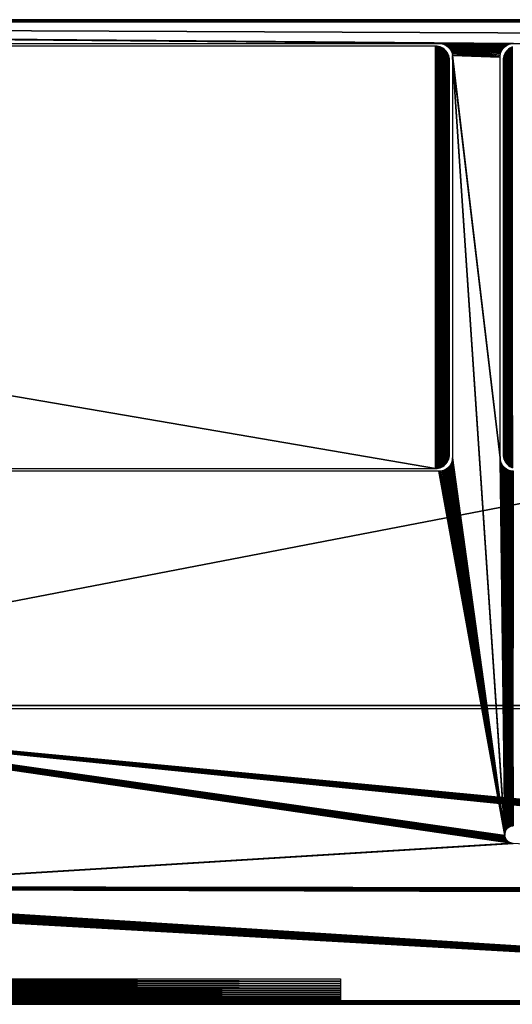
# Model space of a CAD drawing. Header units: millimetres. Extents: x -375 to 375, y -72 to 72.
# Tile 3 of 5: x -67 to 5, y -72 to 72. Entities that reach past the tile are written whole.
import ezdxf

# ---------------------------------------------------------------- set-up
doc = ezdxf.new("R2010")
doc.units = ezdxf.units.MM
doc.header["$LTSCALE"] = 26.699852
for name, color, linetype in [('1', 7, 'CONTINUOUS'), ('11', 7, 'CONTINUOUS'), ('12', 7, 'CONTINUOUS'), ('13', 7, 'CONTINUOUS'), ('14', 7, 'CONTINUOUS'), ('17', 7, 'CONTINUOUS'), ('18', 7, 'CONTINUOUS'), ('19', 7, 'CONTINUOUS'), ('2', 7, 'CONTINUOUS'), ('20', 7, 'CONTINUOUS'), ('25', 7, 'CONTINUOUS'), ('26', 7, 'CONTINUOUS'), ('27', 7, 'CONTINUOUS'), ('28', 7, 'CONTINUOUS'), ('3', 7, 'CONTINUOUS'), ('5', 7, 'CONTINUOUS')]:
    doc.layers.add(name, color=color, linetype=linetype)

msp = doc.modelspace()

# ---------------------------------------------------------------- linework, layer by layer
at = {"layer": '1', "color": 7, "linetype": 'Continuous'}
for points in [[(-374.7, -72.2), (-374.7, 72.2), (374.7, 72.2), (-374.7, -72.2)], [(374.7, -72.2), (-374.7, -72.2), (374.7, 72.2), (374.7, -72.2)]]:
    msp.add_3dface(points, dxfattribs=at)
at = {"layer": '11', "color": 7, "linetype": 'Continuous'}
for points in [[(374.7, -72.2, 8), (-374.7, -72.2, 8), (374.7, -72.5, 7.7), (374.7, -72.2, 8)], [(-374.7, -72.2, 8), (-374.7, -72.5, 7.7), (374.7, -72.5, 7.7), (-374.7, -72.2, 8)]]:
    msp.add_3dface(points, dxfattribs=at)
at = {"layer": '12', "color": 7, "linetype": 'Continuous'}
for points in [[(-374.7, -72.2), (374.7, -72.2), (-374.7, -72.5, 0.3), (-374.7, -72.2)], [(374.7, -72.2), (374.7, -72.5, 0.3), (-374.7, -72.5, 0.3), (374.7, -72.2)]]:
    msp.add_3dface(points, dxfattribs=at)
at = {"layer": '13', "color": 7, "linetype": 'Continuous'}
for points in [[(-374.7, 72.2, 8), (374.7, 72.2, 8), (-374.7, 72.5, 7.7), (-374.7, 72.2, 8)], [(374.7, 72.2, 8), (374.7, 72.5, 7.7), (-374.7, 72.5, 7.7), (374.7, 72.2, 8)]]:
    msp.add_3dface(points, dxfattribs=at)
at = {"layer": '14', "color": 7, "linetype": 'Continuous'}
for points in [[(374.7, 72.2), (-374.7, 72.2), (374.7, 72.5, 0.3), (374.7, 72.2)], [(-374.7, 72.2), (-374.7, 72.5, 0.3), (374.7, 72.5, 0.3), (-374.7, 72.2)]]:
    msp.add_3dface(points, dxfattribs=at)
at = {"layer": '17', "linetype": 'Continuous'}
for points in [[(-124.75, -72.5, 11.75), (-20, -72.5, 11.75), (-112.12, -72.5, 15.5), (-124.75, -72.5, 11.75)], [(124.75, -72.5, 27), (-124.75, -72.5, 27), (112, -72.5, 22), (124.75, -72.5, 27)], [(10, -72.5, 22.82), (-124.75, -72.5, 27), (-10, -72.5, 22.82), (10, -72.5, 22.82)], [(-10, -72.5, 22.82), (-124.75, -72.5, 27), (-10.75, -72.5, 22.79), (-10, -72.5, 22.82)], [(-10.75, -72.5, 22.79), (-124.75, -72.5, 27), (-11.49, -72.5, 22.71), (-10.75, -72.5, 22.79)], [(-11.49, -72.5, 22.71), (-124.75, -72.5, 27), (-12.23, -72.5, 22.57), (-11.49, -72.5, 22.71)], [(-12.23, -72.5, 22.57), (-124.75, -72.5, 27), (-12.95, -72.5, 22.38), (-12.23, -72.5, 22.57)], [(-12.95, -72.5, 22.38), (-124.75, -72.5, 27), (-13.65, -72.5, 22.13), (-12.95, -72.5, 22.38)], [(-13.65, -72.5, 22.13), (-124.75, -72.5, 27), (-14.34, -72.5, 21.83), (-13.65, -72.5, 22.13)], [(-14.34, -72.5, 21.83), (-124.75, -72.5, 27), (-15, -72.5, 21.48), (-14.34, -72.5, 21.83)], [(-15, -72.5, 21.48), (-124.75, -72.5, 27), (-15.63, -72.5, 21.08), (-15, -72.5, 21.48)], [(-15.63, -72.5, 21.08), (-124.75, -72.5, 27), (-16.23, -72.5, 20.64), (-15.63, -72.5, 21.08)], [(-16.23, -72.5, 20.64), (-124.75, -72.5, 27), (-16.8, -72.5, 20.15), (-16.23, -72.5, 20.64)], [(-16.8, -72.5, 20.15), (-124.75, -72.5, 27), (-17.33, -72.5, 19.62), (-16.8, -72.5, 20.15)], [(-17.33, -72.5, 19.62), (-124.75, -72.5, 27), (-17.82, -72.5, 19.06), (-17.33, -72.5, 19.62)], [(-17.82, -72.5, 19.06), (-124.75, -72.5, 27), (-18.26, -72.5, 18.46), (-17.82, -72.5, 19.06)], [(-18.26, -72.5, 18.46), (-124.75, -72.5, 27), (-18.66, -72.5, 17.82), (-18.26, -72.5, 18.46)], [(-18.66, -72.5, 17.82), (-124.75, -72.5, 27), (-19.01, -72.5, 17.16), (-18.66, -72.5, 17.82)], [(-19.01, -72.5, 17.16), (-124.75, -72.5, 27), (-19.31, -72.5, 16.48), (-19.01, -72.5, 17.16)], [(-19.31, -72.5, 16.48), (-124.75, -72.5, 27), (-19.56, -72.5, 15.77), (-19.31, -72.5, 16.48)], [(-19.56, -72.5, 15.77), (-124.75, -72.5, 27), (-19.75, -72.5, 15.05), (-19.56, -72.5, 15.77)], [(-19.75, -72.5, 15.05), (-124.75, -72.5, 27), (-19.89, -72.5, 14.31), (-19.75, -72.5, 15.05)], [(-19.89, -72.5, 14.31), (-124.75, -72.5, 27), (-19.97, -72.5, 13.57), (-19.89, -72.5, 14.31)], [(-19.97, -72.5, 13.57), (-124.75, -72.5, 27), (-20, -72.5, 12.82), (-19.97, -72.5, 13.57)], [(-20, -72.5, 12.82), (-124.75, -72.5, 27), (-20, -72.5, 11.75), (-20, -72.5, 12.82)], [(-20, -72.5, 11.75), (-124.75, -72.5, 27), (-111.4, -72.5, 23.92), (-20, -72.5, 11.75)], [(112, -72.5, 22), (-124.75, -72.5, 27), (108, -72.5, 22), (112, -72.5, 22)], [(108, -72.5, 22), (-124.75, -72.5, 27), (107.76, -72.5, 21.99), (108, -72.5, 22)], [(107.76, -72.5, 21.99), (-124.75, -72.5, 27), (107.52, -72.5, 21.95), (107.76, -72.5, 21.99)], [(107.52, -72.5, 21.95), (-124.75, -72.5, 27), (107.28, -72.5, 21.88), (107.52, -72.5, 21.95)], [(107.28, -72.5, 21.88), (-124.75, -72.5, 27), (107.06, -72.5, 21.79), (107.28, -72.5, 21.88)], [(107.06, -72.5, 21.79), (-124.75, -72.5, 27), (106.84, -72.5, 21.68), (107.06, -72.5, 21.79)], [(106.84, -72.5, 21.68), (-124.75, -72.5, 27), (106.64, -72.5, 21.54), (106.84, -72.5, 21.68)], [(106.64, -72.5, 21.54), (-124.75, -72.5, 27), (106.45, -72.5, 21.38), (106.64, -72.5, 21.54)], [(106.45, -72.5, 21.38), (-124.75, -72.5, 27), (106.29, -72.5, 21.21), (106.45, -72.5, 21.38)], [(106.29, -72.5, 21.21), (-124.75, -72.5, 27), (106.14, -72.5, 21.01), (106.29, -72.5, 21.21)], [(106.14, -72.5, 21.01), (-124.75, -72.5, 27), (106.01, -72.5, 20.8), (106.14, -72.5, 21.01)], [(106.01, -72.5, 20.8), (-124.75, -72.5, 27), (105.91, -72.5, 20.58), (106.01, -72.5, 20.8)], [(105.91, -72.5, 20.58), (-124.75, -72.5, 27), (105.83, -72.5, 20.35), (105.91, -72.5, 20.58)], [(105.83, -72.5, 20.35), (-124.75, -72.5, 27), (105.78, -72.5, 20.11), (105.83, -72.5, 20.35)], [(-124.75, -72.5, 27), (10, -72.5, 22.82), (105.78, -72.5, 20.11), (-124.75, -72.5, 27)], [(-112.12, -72.5, 15.5), (-20, -72.5, 11.75), (-111.88, -72.5, 15.5), (-112.12, -72.5, 15.5)], [(-111.88, -72.5, 15.5), (-20, -72.5, 11.75), (-111.64, -72.5, 15.53), (-111.88, -72.5, 15.5)], [(-111.64, -72.5, 15.53), (-20, -72.5, 11.75), (-111.4, -72.5, 15.58), (-111.64, -72.5, 15.53)], [(-111.4, -72.5, 15.58), (-20, -72.5, 11.75), (-111.17, -72.5, 15.66), (-111.4, -72.5, 15.58)], [(-111.17, -72.5, 23.84), (-20, -72.5, 11.75), (-111.4, -72.5, 23.92), (-111.17, -72.5, 23.84)], [(-111.17, -72.5, 15.66), (-20, -72.5, 11.75), (-110.95, -72.5, 15.76), (-111.17, -72.5, 15.66)], [(-110.95, -72.5, 23.74), (-20, -72.5, 11.75), (-111.17, -72.5, 23.84), (-110.95, -72.5, 23.74)], [(-110.95, -72.5, 15.76), (-20, -72.5, 11.75), (-110.74, -72.5, 15.89), (-110.95, -72.5, 15.76)], [(-110.74, -72.5, 23.61), (-20, -72.5, 11.75), (-110.95, -72.5, 23.74), (-110.74, -72.5, 23.61)], [(-110.74, -72.5, 15.89), (-20, -72.5, 11.75), (-110.54, -72.5, 16.04), (-110.74, -72.5, 15.89)], [(-110.54, -72.5, 23.46), (-20, -72.5, 11.75), (-110.74, -72.5, 23.61), (-110.54, -72.5, 23.46)], [(-110.54, -72.5, 16.04), (-20, -72.5, 11.75), (-110.37, -72.5, 16.2), (-110.54, -72.5, 16.04)], [(-110.37, -72.5, 23.3), (-20, -72.5, 11.75), (-110.54, -72.5, 23.46), (-110.37, -72.5, 23.3)], [(-110.37, -72.5, 16.2), (-20, -72.5, 11.75), (-110.21, -72.5, 16.39), (-110.37, -72.5, 16.2)], [(-110.21, -72.5, 23.11), (-20, -72.5, 11.75), (-110.37, -72.5, 23.3), (-110.21, -72.5, 23.11)], [(-110.21, -72.5, 16.39), (-20, -72.5, 11.75), (-110.07, -72.5, 16.59), (-110.21, -72.5, 16.39)], [(-110.07, -72.5, 22.91), (-20, -72.5, 11.75), (-110.21, -72.5, 23.11), (-110.07, -72.5, 22.91)], [(-110.07, -72.5, 16.59), (-20, -72.5, 11.75), (-109.96, -72.5, 16.81), (-110.07, -72.5, 16.59)], [(-109.96, -72.5, 22.69), (-20, -72.5, 11.75), (-110.07, -72.5, 22.91), (-109.96, -72.5, 22.69)], [(-109.96, -72.5, 16.81), (-20, -72.5, 11.75), (-109.87, -72.5, 17.03), (-109.96, -72.5, 16.81)], [(-109.87, -72.5, 22.47), (-20, -72.5, 11.75), (-109.96, -72.5, 22.69), (-109.87, -72.5, 22.47)], [(-109.87, -72.5, 17.03), (-20, -72.5, 11.75), (-109.8, -72.5, 17.27), (-109.87, -72.5, 17.03)], [(-109.8, -72.5, 22.23), (-20, -72.5, 11.75), (-109.87, -72.5, 22.47), (-109.8, -72.5, 22.23)], [(-109.8, -72.5, 17.27), (-20, -72.5, 11.75), (-109.76, -72.5, 17.51), (-109.8, -72.5, 17.27)], [(-109.76, -72.5, 21.99), (-20, -72.5, 11.75), (-109.8, -72.5, 22.23), (-109.76, -72.5, 21.99)], [(-109.76, -72.5, 17.51), (-20, -72.5, 11.75), (-109.75, -72.5, 17.75), (-109.76, -72.5, 17.51)], [(-109.75, -72.5, 21.75), (-20, -72.5, 11.75), (-109.76, -72.5, 21.99), (-109.75, -72.5, 21.75)], [(-109.75, -72.5, 17.75), (-20, -72.5, 11.75), (-109.75, -72.5, 21.75), (-109.75, -72.5, 17.75)]]:
    msp.add_3dface(points, dxfattribs=at)
at = {"layer": '18', "linetype": 'Continuous'}
for points in [[(-124.75, -69.1, 8.02), (-124.75, -68.75, 8), (-20, -69.1, 8.02), (-124.75, -69.1, 8.02)], [(-20, -69.1, 8.02), (-124.75, -68.75, 8), (-20, -68.75, 8), (-20, -69.1, 8.02)], [(-124.75, -69.44, 8.06), (-124.75, -69.1, 8.02), (-20, -69.44, 8.06), (-124.75, -69.44, 8.06)], [(-20, -69.44, 8.06), (-124.75, -69.1, 8.02), (-20, -69.1, 8.02), (-20, -69.44, 8.06)], [(-124.75, -69.78, 8.14), (-124.75, -69.44, 8.06), (-20, -69.78, 8.14), (-124.75, -69.78, 8.14)], [(-20, -69.78, 8.14), (-124.75, -69.44, 8.06), (-20, -69.44, 8.06), (-20, -69.78, 8.14)], [(-124.75, -70.1, 8.25), (-124.75, -69.78, 8.14), (-20, -70.1, 8.25), (-124.75, -70.1, 8.25)], [(-20, -70.1, 8.25), (-124.75, -69.78, 8.14), (-20, -69.78, 8.14), (-20, -70.1, 8.25)], [(-124.75, -70.42, 8.39), (-124.75, -70.1, 8.25), (-20, -70.42, 8.39), (-124.75, -70.42, 8.39)], [(-20, -70.42, 8.39), (-124.75, -70.1, 8.25), (-20, -70.1, 8.25), (-20, -70.42, 8.39)], [(-124.75, -70.72, 8.56), (-124.75, -70.42, 8.39), (-20, -70.72, 8.56), (-124.75, -70.72, 8.56)], [(-20, -70.72, 8.56), (-124.75, -70.42, 8.39), (-20, -70.42, 8.39), (-20, -70.72, 8.56)], [(-124.75, -71.01, 8.76), (-124.75, -70.72, 8.56), (-20, -71.01, 8.76), (-124.75, -71.01, 8.76)], [(-20, -71.01, 8.76), (-124.75, -70.72, 8.56), (-20, -70.72, 8.56), (-20, -71.01, 8.76)], [(-124.75, -71.28, 8.98), (-124.75, -71.01, 8.76), (-20, -71.28, 8.98), (-124.75, -71.28, 8.98)], [(-20, -71.28, 8.98), (-124.75, -71.01, 8.76), (-20, -71.01, 8.76), (-20, -71.28, 8.98)], [(-124.75, -71.52, 9.22), (-124.75, -71.28, 8.98), (-20, -71.52, 9.22), (-124.75, -71.52, 9.22)], [(-20, -71.52, 9.22), (-124.75, -71.28, 8.98), (-20, -71.28, 8.98), (-20, -71.52, 9.22)], [(-124.75, -71.74, 9.49), (-124.75, -71.52, 9.22), (-20, -71.74, 9.49), (-124.75, -71.74, 9.49)], [(-20, -71.74, 9.49), (-124.75, -71.52, 9.22), (-20, -71.52, 9.22), (-20, -71.74, 9.49)], [(-124.75, -71.94, 9.78), (-124.75, -71.74, 9.49), (-20, -71.94, 9.78), (-124.75, -71.94, 9.78)], [(-20, -71.94, 9.78), (-124.75, -71.74, 9.49), (-20, -71.74, 9.49), (-20, -71.94, 9.78)], [(-124.75, -72.11, 10.08), (-124.75, -71.94, 9.78), (-20, -72.11, 10.08), (-124.75, -72.11, 10.08)], [(-20, -72.11, 10.08), (-124.75, -71.94, 9.78), (-20, -71.94, 9.78), (-20, -72.11, 10.08)], [(-124.75, -72.25, 10.4), (-124.75, -72.11, 10.08), (-20, -72.25, 10.4), (-124.75, -72.25, 10.4)], [(-20, -72.25, 10.4), (-124.75, -72.11, 10.08), (-20, -72.11, 10.08), (-20, -72.25, 10.4)], [(-124.75, -72.36, 10.72), (-124.75, -72.25, 10.4), (-20, -72.36, 10.72), (-124.75, -72.36, 10.72)], [(-20, -72.36, 10.72), (-124.75, -72.25, 10.4), (-20, -72.25, 10.4), (-20, -72.36, 10.72)], [(-124.75, -72.44, 11.06), (-124.75, -72.36, 10.72), (-20, -72.44, 11.06), (-124.75, -72.44, 11.06)], [(-20, -72.44, 11.06), (-124.75, -72.36, 10.72), (-20, -72.36, 10.72), (-20, -72.44, 11.06)], [(-124.75, -72.48, 11.4), (-124.75, -72.44, 11.06), (-20, -72.48, 11.4), (-124.75, -72.48, 11.4)], [(-20, -72.48, 11.4), (-124.75, -72.44, 11.06), (-20, -72.44, 11.06), (-20, -72.48, 11.4)], [(-20, -72.5, 11.75), (-124.75, -72.5, 11.75), (-124.75, -72.48, 11.4), (-20, -72.5, 11.75)], [(-20, -72.5, 11.75), (-124.75, -72.48, 11.4), (-20, -72.48, 11.4), (-20, -72.5, 11.75)]]:
    msp.add_3dface(points, dxfattribs=at)
at = {"layer": '19', "color": 2, "linetype": 'Continuous'}
for points in [[(134.38, -72.5, 30.88), (-134.38, -72.5, 30.88), (132.72, -72.5, 30.22), (134.38, -72.5, 30.88)], [(132.72, -72.5, 30.22), (-134.38, -72.5, 30.88), (-132.72, -72.5, 30.22), (132.72, -72.5, 30.22)]]:
    msp.add_3dface(points, dxfattribs=at)
at = {"layer": '2', "color": 7, "linetype": 'Continuous'}
for points in [[(5.5, 69, 8), (369.5, 69, 8), (-374.7, 72.2, 8), (5.5, 69, 8)], [(-374.7, 72.2, 8), (369.5, 69, 8), (374.7, 72.2, 8), (-374.7, 72.2, 8)], [(5.28, 68.99, 8), (5.5, 69, 8), (-374.7, 72.2, 8), (5.28, 68.99, 8)], [(5.05, 68.95, 8), (5.28, 68.99, 8), (-374.7, 72.2, 8), (5.05, 68.95, 8)], [(-5.5, 69, 8), (5.05, 68.95, 8), (-374.7, 72.2, 8), (-5.5, 69, 8)], [(-369.5, 69, 8), (-5.5, 69, 8), (-374.7, 72.2, 8), (-369.5, 69, 8)], [(4.84, 68.89, 8), (5.05, 68.95, 8), (-5.5, 69, 8), (4.84, 68.89, 8)], [(4.63, 68.8, 8), (4.84, 68.89, 8), (-5.5, 69, 8), (4.63, 68.8, 8)], [(4.44, 68.69, 8), (4.63, 68.8, 8), (-5.5, 69, 8), (4.44, 68.69, 8)], [(4.25, 68.56, 8), (4.44, 68.69, 8), (-5.5, 69, 8), (4.25, 68.56, 8)], [(-5.28, 68.99, 8), (4.25, 68.56, 8), (-5.5, 69, 8), (-5.28, 68.99, 8)], [(4.09, 68.41, 8), (4.25, 68.56, 8), (-5.28, 68.99, 8), (4.09, 68.41, 8)], [(3.94, 68.25, 8), (4.09, 68.41, 8), (-5.28, 68.99, 8), (3.94, 68.25, 8)], [(3.81, 68.06, 8), (3.94, 68.25, 8), (-5.28, 68.99, 8), (3.81, 68.06, 8)], [(3.7, 67.87, 8), (3.81, 68.06, 8), (-5.28, 68.99, 8), (3.7, 67.87, 8)], [(3.61, 67.66, 8), (3.7, 67.87, 8), (-5.28, 68.99, 8), (3.61, 67.66, 8)], [(-5.05, 68.95, 8), (3.61, 67.66, 8), (-5.28, 68.99, 8), (-5.05, 68.95, 8)], [(3.55, 67.45, 8), (3.61, 67.66, 8), (-5.05, 68.95, 8), (3.55, 67.45, 8)], [(3.51, 67.22, 8), (3.55, 67.45, 8), (-5.05, 68.95, 8), (3.51, 67.22, 8)], [(3.5, 67, 8), (3.51, 67.22, 8), (-5.05, 68.95, 8), (3.5, 67, 8)], [(-4.84, 68.89, 8), (3.5, 67, 8), (-5.05, 68.95, 8), (-4.84, 68.89, 8)], [(-4.63, 68.8, 8), (3.5, 67, 8), (-4.84, 68.89, 8), (-4.63, 68.8, 8)], [(-4.44, 68.69, 8), (3.5, 67, 8), (-4.63, 68.8, 8), (-4.44, 68.69, 8)], [(-4.25, 68.56, 8), (3.5, 67, 8), (-4.44, 68.69, 8), (-4.25, 68.56, 8)], [(-4.09, 68.41, 8), (3.5, 67, 8), (-4.25, 68.56, 8), (-4.09, 68.41, 8)], [(-3.94, 68.25, 8), (3.5, 67, 8), (-4.09, 68.41, 8), (-3.94, 68.25, 8)], [(-3.81, 68.06, 8), (3.5, 67, 8), (-3.94, 68.25, 8), (-3.81, 68.06, 8)], [(-3.7, 67.87, 8), (3.5, 67, 8), (-3.81, 68.06, 8), (-3.7, 67.87, 8)], [(-3.61, 67.66, 8), (3.5, 67, 8), (-3.7, 67.87, 8), (-3.61, 67.66, 8)], [(-3.55, 67.45, 8), (3.5, 67, 8), (-3.61, 67.66, 8), (-3.55, 67.45, 8)], [(-3.51, 67.22, 8), (3.5, 67, 8), (-3.55, 67.45, 8), (-3.51, 67.22, 8)], [(3.5, 8, 8), (3.5, 67, 8), (-3.51, 67.22, 8), (3.5, 8, 8)], [(-3.5, 67, 8), (3.5, 8, 8), (-3.51, 67.22, 8), (-3.5, 67, 8)], [(3.5, 8, 8), (-3.5, 67, 8), (4.2, -47.5, 8), (3.5, 8, 8)], [(-3.5, 67, 8), (-3.5, 8, 8), (4.21, -47.66, 8), (-3.5, 67, 8)], [(4.2, -47.5, 8), (-3.5, 67, 8), (4.21, -47.66, 8), (4.2, -47.5, 8)], [(-3.61, 7.34, 8), (-3.7, 7.13, 8), (4.21, -47.66, 8), (-3.61, 7.34, 8)], [(-3.55, 7.55, 8), (-3.61, 7.34, 8), (4.21, -47.66, 8), (-3.55, 7.55, 8)], [(-3.51, 7.78, 8), (-3.55, 7.55, 8), (4.21, -47.66, 8), (-3.51, 7.78, 8)], [(-3.5, 8, 8), (-3.51, 7.78, 8), (4.21, -47.66, 8), (-3.5, 8, 8)], [(3.51, 7.78, 8), (3.5, 8, 8), (4.2, -47.5, 8), (3.51, 7.78, 8)], [(3.55, 7.55, 8), (3.51, 7.78, 8), (4.2, -47.5, 8), (3.55, 7.55, 8)], [(3.61, 7.34, 8), (3.55, 7.55, 8), (4.2, -47.5, 8), (3.61, 7.34, 8)], [(3.7, 7.13, 8), (3.61, 7.34, 8), (4.2, -47.5, 8), (3.7, 7.13, 8)], [(-369.72, 6.01, 8), (-374.7, -72.2, 8), (5.26, -48.78, 8), (-369.72, 6.01, 8)], [(-369.5, 6, 8), (-369.72, 6.01, 8), (5.26, -48.78, 8), (-369.5, 6, 8)], [(-5.5, 6, 8), (-369.5, 6, 8), (4.21, -47.66, 8), (-5.5, 6, 8)], [(4.21, -47.66, 8), (-369.5, 6, 8), (4.24, -47.82, 8), (4.21, -47.66, 8)], [(4.24, -47.82, 8), (-369.5, 6, 8), (4.29, -47.98, 8), (4.24, -47.82, 8)], [(4.29, -47.98, 8), (-369.5, 6, 8), (4.36, -48.13, 8), (4.29, -47.98, 8)], [(4.36, -48.13, 8), (-369.5, 6, 8), (4.45, -48.26, 8), (4.36, -48.13, 8)], [(4.45, -48.26, 8), (-369.5, 6, 8), (4.55, -48.39, 8), (4.45, -48.26, 8)], [(4.55, -48.39, 8), (-369.5, 6, 8), (4.67, -48.5, 8), (4.55, -48.39, 8)], [(4.67, -48.5, 8), (-369.5, 6, 8), (4.8, -48.6, 8), (4.67, -48.5, 8)], [(4.8, -48.6, 8), (-369.5, 6, 8), (4.95, -48.68, 8), (4.8, -48.6, 8)], [(4.95, -48.68, 8), (-369.5, 6, 8), (5.1, -48.74, 8), (4.95, -48.68, 8)], [(5.1, -48.74, 8), (-369.5, 6, 8), (5.26, -48.78, 8), (5.1, -48.74, 8)], [(-5.28, 6.01, 8), (-5.5, 6, 8), (4.21, -47.66, 8), (-5.28, 6.01, 8)], [(-5.05, 6.05, 8), (-5.28, 6.01, 8), (4.21, -47.66, 8), (-5.05, 6.05, 8)], [(-4.84, 6.11, 8), (-5.05, 6.05, 8), (4.21, -47.66, 8), (-4.84, 6.11, 8)], [(-4.63, 6.2, 8), (-4.84, 6.11, 8), (4.21, -47.66, 8), (-4.63, 6.2, 8)], [(-4.44, 6.31, 8), (-4.63, 6.2, 8), (4.21, -47.66, 8), (-4.44, 6.31, 8)], [(-4.25, 6.44, 8), (-4.44, 6.31, 8), (4.21, -47.66, 8), (-4.25, 6.44, 8)], [(-4.09, 6.59, 8), (-4.25, 6.44, 8), (4.21, -47.66, 8), (-4.09, 6.59, 8)], [(-3.94, 6.75, 8), (-4.09, 6.59, 8), (4.21, -47.66, 8), (-3.94, 6.75, 8)], [(-3.81, 6.94, 8), (-3.94, 6.75, 8), (4.21, -47.66, 8), (-3.81, 6.94, 8)], [(-3.7, 7.13, 8), (-3.81, 6.94, 8), (4.21, -47.66, 8), (-3.7, 7.13, 8)], [(3.81, 6.94, 8), (3.7, 7.13, 8), (4.2, -47.5, 8), (3.81, 6.94, 8)], [(3.94, 6.75, 8), (3.81, 6.94, 8), (4.2, -47.5, 8), (3.94, 6.75, 8)], [(4.09, 6.59, 8), (3.94, 6.75, 8), (4.2, -47.5, 8), (4.09, 6.59, 8)], [(4.25, 6.44, 8), (4.09, 6.59, 8), (4.24, -47.18, 8), (4.25, 6.44, 8)], [(4.09, 6.59, 8), (4.2, -47.5, 8), (4.21, -47.34, 8), (4.09, 6.59, 8)], [(4.24, -47.18, 8), (4.09, 6.59, 8), (4.21, -47.34, 8), (4.24, -47.18, 8)], [(4.29, -47.02, 8), (4.25, 6.44, 8), (4.24, -47.18, 8), (4.29, -47.02, 8)], [(4.44, 6.31, 8), (4.25, 6.44, 8), (4.36, -46.87, 8), (4.44, 6.31, 8)], [(4.36, -46.87, 8), (4.25, 6.44, 8), (4.29, -47.02, 8), (4.36, -46.87, 8)], [(4.45, -46.74, 8), (4.44, 6.31, 8), (4.36, -46.87, 8), (4.45, -46.74, 8)], [(4.63, 6.2, 8), (4.44, 6.31, 8), (4.55, -46.61, 8), (4.63, 6.2, 8)], [(4.55, -46.61, 8), (4.44, 6.31, 8), (4.45, -46.74, 8), (4.55, -46.61, 8)], [(4.67, -46.5, 8), (4.63, 6.2, 8), (4.55, -46.61, 8), (4.67, -46.5, 8)], [(4.84, 6.11, 8), (4.63, 6.2, 8), (4.8, -46.4, 8), (4.84, 6.11, 8)], [(4.8, -46.4, 8), (4.63, 6.2, 8), (4.67, -46.5, 8), (4.8, -46.4, 8)], [(4.95, -46.32, 8), (4.84, 6.11, 8), (4.8, -46.4, 8), (4.95, -46.32, 8)], [(5.05, 6.05, 8), (4.84, 6.11, 8), (4.95, -46.32, 8), (5.05, 6.05, 8)], [(5.1, -46.26, 8), (5.05, 6.05, 8), (4.95, -46.32, 8), (5.1, -46.26, 8)], [(5.28, 6.01, 8), (5.05, 6.05, 8), (5.26, -46.22, 8), (5.28, 6.01, 8)], [(5.26, -46.22, 8), (5.05, 6.05, 8), (5.1, -46.26, 8), (5.26, -46.22, 8)], [(5.42, -46.2, 8), (5.28, 6.01, 8), (5.26, -46.22, 8), (5.42, -46.2, 8)], [(5.5, 6, 8), (5.28, 6.01, 8), (5.42, -46.2, 8), (5.5, 6, 8)], [(5.26, -48.78, 8), (-374.7, -72.2, 8), (5.42, -48.8, 8), (5.26, -48.78, 8)], [(-374.7, -72.2, 8), (374.7, -72.2, 8), (5.42, -48.8, 8), (-374.7, -72.2, 8)]]:
    msp.add_3dface(points, dxfattribs=at)
at = {"layer": '20', "color": 2, "linetype": 'Continuous'}
for points in [[(-127.44, -55.13, 31.23), (127.4, -55.5, 31.24), (-134, -29, 31), (-127.44, -55.13, 31.23)], [(128.91, -53.9, 31.22), (129.09, -53.9, 31.22), (-134, -29, 31), (128.91, -53.9, 31.22)], [(-134, -29, 31), (129.09, -53.9, 31.22), (134, -29, 31), (-134, -29, 31)], [(128.72, -53.92, 31.22), (128.91, -53.9, 31.22), (-134, -29, 31), (128.72, -53.92, 31.22)], [(128.54, -53.97, 31.22), (128.72, -53.92, 31.22), (-134, -29, 31), (128.54, -53.97, 31.22)], [(128.37, -54.03, 31.22), (128.54, -53.97, 31.22), (-134, -29, 31), (128.37, -54.03, 31.22)], [(128.2, -54.11, 31.22), (128.37, -54.03, 31.22), (-134, -29, 31), (128.2, -54.11, 31.22)], [(128.04, -54.22, 31.22), (128.2, -54.11, 31.22), (-134, -29, 31), (128.04, -54.22, 31.22)], [(127.9, -54.34, 31.23), (128.04, -54.22, 31.22), (-134, -29, 31), (127.9, -54.34, 31.23)], [(127.77, -54.47, 31.23), (127.9, -54.34, 31.23), (-134, -29, 31), (127.77, -54.47, 31.23)], [(127.66, -54.62, 31.23), (127.77, -54.47, 31.23), (-134, -29, 31), (127.66, -54.62, 31.23)], [(127.57, -54.78, 31.23), (127.66, -54.62, 31.23), (-134, -29, 31), (127.57, -54.78, 31.23)], [(127.5, -54.95, 31.23), (127.57, -54.78, 31.23), (-134, -29, 31), (127.5, -54.95, 31.23)], [(127.44, -55.13, 31.23), (127.5, -54.95, 31.23), (-134, -29, 31), (127.44, -55.13, 31.23)], [(127.41, -55.31, 31.23), (127.44, -55.13, 31.23), (-134, -29, 31), (127.41, -55.31, 31.23)], [(127.4, -55.5, 31.24), (127.41, -55.31, 31.23), (-134, -29, 31), (127.4, -55.5, 31.24)], [(-127.77, -56.53, 31.24), (-127.9, -56.66, 31.25), (134.38, -72, 31.38), (-127.77, -56.53, 31.24)], [(-127.66, -56.38, 31.24), (-127.77, -56.53, 31.24), (134.38, -72, 31.38), (-127.66, -56.38, 31.24)], [(-127.57, -56.22, 31.24), (-127.66, -56.38, 31.24), (134.38, -72, 31.38), (-127.57, -56.22, 31.24)], [(-127.5, -56.05, 31.24), (-127.57, -56.22, 31.24), (134.38, -72, 31.38), (-127.5, -56.05, 31.24)], [(-127.44, -55.87, 31.24), (-127.5, -56.05, 31.24), (134.38, -72, 31.38), (-127.44, -55.87, 31.24)], [(-127.44, -55.13, 31.23), (-127.41, -55.31, 31.23), (127.4, -55.5, 31.24), (-127.44, -55.13, 31.23)], [(-127.41, -55.69, 31.24), (-127.44, -55.87, 31.24), (134.38, -72, 31.38), (-127.41, -55.69, 31.24)], [(-127.41, -55.31, 31.23), (-127.4, -55.5, 31.24), (127.4, -55.5, 31.24), (-127.41, -55.31, 31.23)], [(-127.4, -55.5, 31.24), (-127.41, -55.69, 31.24), (134.38, -72, 31.38), (-127.4, -55.5, 31.24)], [(127.4, -55.5, 31.24), (-127.4, -55.5, 31.24), (127.41, -55.69, 31.24), (127.4, -55.5, 31.24)], [(127.41, -55.69, 31.24), (-127.4, -55.5, 31.24), (127.44, -55.87, 31.24), (127.41, -55.69, 31.24)], [(127.44, -55.87, 31.24), (-127.4, -55.5, 31.24), (127.5, -56.05, 31.24), (127.44, -55.87, 31.24)], [(127.5, -56.05, 31.24), (-127.4, -55.5, 31.24), (127.57, -56.22, 31.24), (127.5, -56.05, 31.24)], [(127.57, -56.22, 31.24), (-127.4, -55.5, 31.24), (134.38, -72, 31.38), (127.57, -56.22, 31.24)], [(134.38, -72, 31.38), (-129.09, -57.1, 31.25), (-134.38, -72, 31.38), (134.38, -72, 31.38)], [(-128.91, -57.1, 31.25), (-129.09, -57.1, 31.25), (134.38, -72, 31.38), (-128.91, -57.1, 31.25)], [(-128.72, -57.08, 31.25), (-128.91, -57.1, 31.25), (134.38, -72, 31.38), (-128.72, -57.08, 31.25)], [(-128.54, -57.03, 31.25), (-128.72, -57.08, 31.25), (134.38, -72, 31.38), (-128.54, -57.03, 31.25)], [(-128.37, -56.97, 31.25), (-128.54, -57.03, 31.25), (134.38, -72, 31.38), (-128.37, -56.97, 31.25)], [(-128.2, -56.89, 31.25), (-128.37, -56.97, 31.25), (134.38, -72, 31.38), (-128.2, -56.89, 31.25)], [(-128.04, -56.78, 31.25), (-128.2, -56.89, 31.25), (134.38, -72, 31.38), (-128.04, -56.78, 31.25)], [(-127.9, -56.66, 31.25), (-128.04, -56.78, 31.25), (134.38, -72, 31.38), (-127.9, -56.66, 31.25)]]:
    msp.add_3dface(points, dxfattribs=at)
at = {"layer": '25', "color": 2, "linetype": 'Continuous'}
for points in [[(134.38, -72, 31.38), (-134.38, -72, 31.38), (-134.38, -72.07, 31.37), (134.38, -72, 31.38)], [(134.38, -72.07, 31.37), (134.38, -72, 31.38), (-134.38, -72.07, 31.37), (134.38, -72.07, 31.37)], [(134.38, -72.15, 31.36), (134.38, -72.07, 31.37), (-134.38, -72.15, 31.36), (134.38, -72.15, 31.36)], [(-134.38, -72.15, 31.36), (134.38, -72.07, 31.37), (-134.38, -72.07, 31.37), (-134.38, -72.15, 31.36)], [(134.38, -72.22, 31.33), (134.38, -72.15, 31.36), (-134.38, -72.22, 31.33), (134.38, -72.22, 31.33)], [(-134.38, -72.22, 31.33), (134.38, -72.15, 31.36), (-134.38, -72.15, 31.36), (-134.38, -72.22, 31.33)], [(134.38, -72.29, 31.29), (134.38, -72.22, 31.33), (-134.38, -72.29, 31.29), (134.38, -72.29, 31.29)], [(-134.38, -72.29, 31.29), (134.38, -72.22, 31.33), (-134.38, -72.22, 31.33), (-134.38, -72.29, 31.29)], [(134.38, -72.35, 31.23), (134.38, -72.29, 31.29), (-134.38, -72.35, 31.23), (134.38, -72.35, 31.23)], [(-134.38, -72.35, 31.23), (134.38, -72.29, 31.29), (-134.38, -72.29, 31.29), (-134.38, -72.35, 31.23)], [(134.38, -72.4, 31.17), (134.38, -72.35, 31.23), (-134.38, -72.4, 31.17), (134.38, -72.4, 31.17)], [(-134.38, -72.4, 31.17), (134.38, -72.35, 31.23), (-134.38, -72.35, 31.23), (-134.38, -72.4, 31.17)], [(134.38, -72.44, 31.11), (134.38, -72.4, 31.17), (-134.38, -72.44, 31.11), (134.38, -72.44, 31.11)], [(-134.38, -72.44, 31.11), (134.38, -72.4, 31.17), (-134.38, -72.4, 31.17), (-134.38, -72.44, 31.11)], [(134.38, -72.48, 31.03), (134.38, -72.44, 31.11), (-134.38, -72.48, 31.03), (134.38, -72.48, 31.03)], [(-134.38, -72.48, 31.03), (134.38, -72.44, 31.11), (-134.38, -72.44, 31.11), (-134.38, -72.48, 31.03)], [(134.38, -72.49, 30.96), (134.38, -72.48, 31.03), (-134.38, -72.49, 30.96), (134.38, -72.49, 30.96)], [(-134.38, -72.49, 30.96), (134.38, -72.48, 31.03), (-134.38, -72.48, 31.03), (-134.38, -72.49, 30.96)], [(-134.38, -72.5, 30.88), (134.38, -72.5, 30.88), (134.38, -72.49, 30.96), (-134.38, -72.5, 30.88)], [(-134.38, -72.5, 30.88), (134.38, -72.49, 30.96), (-134.38, -72.49, 30.96), (-134.38, -72.5, 30.88)]]:
    msp.add_3dface(points, dxfattribs=at)
at = {"layer": '26', "color": 2, "linetype": 'Continuous'}
for points in [[(-134, -28.5, 30.5), (134, -28.5, 30.5), (-134, -28.5, 8.5), (-134, -28.5, 30.5)], [(-134, -28.5, 8.5), (134, -28.5, 30.5), (134, -28.5, 8.5), (-134, -28.5, 8.5)]]:
    msp.add_3dface(points, dxfattribs=at)
at = {"layer": '27', "color": 250, "linetype": 'Continuous', "true_color": 0x1c1c1c}
for points in [[(4.59, 68.01, 7.75), (4.75, 6.84, 7.75), (4.75, 68.16, 7.75), (4.59, 68.01, 7.75)], [(4.75, 68.16, 7.75), (4.94, 6.71, 7.75), (4.94, 68.29, 7.75), (4.75, 68.16, 7.75)], [(4.75, 6.84, 7.75), (4.94, 6.71, 7.75), (4.75, 68.16, 7.75), (4.75, 6.84, 7.75)], [(4.94, 68.29, 7.75), (5.13, 6.6, 7.75), (5.13, 68.4, 7.75), (4.94, 68.29, 7.75)], [(4.94, 6.71, 7.75), (5.13, 6.6, 7.75), (4.94, 68.29, 7.75), (4.94, 6.71, 7.75)], [(5.13, 68.4, 7.75), (5.34, 6.51, 7.75), (5.34, 68.49, 7.75), (5.13, 68.4, 7.75)], [(5.13, 6.6, 7.75), (5.34, 6.51, 7.75), (5.13, 68.4, 7.75), (5.13, 6.6, 7.75)], [(4, 66.6, 7.75), (4.01, 8.18, 7.75), (4.01, 66.82, 7.75), (4, 66.6, 7.75)], [(4.01, 66.82, 7.75), (4.05, 7.95, 7.75), (4.05, 67.04, 7.75), (4.01, 66.82, 7.75)], [(4.01, 8.18, 7.75), (4.05, 7.95, 7.75), (4.01, 66.82, 7.75), (4.01, 8.18, 7.75)], [(4.05, 67.04, 7.75), (4.11, 7.74, 7.75), (4.11, 67.26, 7.75), (4.05, 67.04, 7.75)], [(4.05, 7.95, 7.75), (4.11, 7.74, 7.75), (4.05, 67.04, 7.75), (4.05, 7.95, 7.75)], [(4.11, 67.26, 7.75), (4.2, 7.53, 7.75), (4.2, 67.47, 7.75), (4.11, 67.26, 7.75)], [(4.11, 7.74, 7.75), (4.2, 7.53, 7.75), (4.11, 67.26, 7.75), (4.11, 7.74, 7.75)], [(4.2, 67.47, 7.75), (4.31, 7.34, 7.75), (4.31, 67.66, 7.75), (4.2, 67.47, 7.75)], [(4.2, 7.53, 7.75), (4.31, 7.34, 7.75), (4.2, 67.47, 7.75), (4.2, 7.53, 7.75)], [(4.31, 67.66, 7.75), (4.44, 7.15, 7.75), (4.44, 67.85, 7.75), (4.31, 67.66, 7.75)], [(4.31, 7.34, 7.75), (4.44, 7.15, 7.75), (4.31, 67.66, 7.75), (4.31, 7.34, 7.75)], [(4.44, 67.85, 7.75), (4.59, 6.99, 7.75), (4.59, 68.01, 7.75), (4.44, 67.85, 7.75)], [(4.44, 7.15, 7.75), (4.59, 6.99, 7.75), (4.44, 67.85, 7.75), (4.44, 7.15, 7.75)], [(4.59, 6.99, 7.75), (4.75, 6.84, 7.75), (4.59, 68.01, 7.75), (4.59, 6.99, 7.75)], [(4, 8.4, 7.75), (4.01, 8.18, 7.75), (4, 66.6, 7.75), (4, 8.4, 7.75)]]:
    msp.add_3dface(points, dxfattribs=at)
at = {"layer": '28', "color": 250, "linetype": 'Continuous', "true_color": 0x1c1c1c}
for points in [[(-6, 68.6, 7.75), (-369, 68.6, 7.75), (-6, 6.4, 7.75), (-6, 68.6, 7.75)], [(-6, 6.4, 7.75), (-369, 68.6, 7.75), (-369, 6.4, 7.75), (-6, 6.4, 7.75)], [(-5.78, 68.59, 7.75), (-6, 68.6, 7.75), (-5.78, 6.41, 7.75), (-5.78, 68.59, 7.75)], [(-5.78, 6.41, 7.75), (-6, 68.6, 7.75), (-6, 6.4, 7.75), (-5.78, 6.41, 7.75)], [(-5.55, 68.55, 7.75), (-5.78, 68.59, 7.75), (-5.55, 6.45, 7.75), (-5.55, 68.55, 7.75)], [(-5.55, 6.45, 7.75), (-5.78, 68.59, 7.75), (-5.78, 6.41, 7.75), (-5.55, 6.45, 7.75)], [(-5.34, 68.49, 7.75), (-5.55, 68.55, 7.75), (-5.34, 6.51, 7.75), (-5.34, 68.49, 7.75)], [(-5.34, 6.51, 7.75), (-5.55, 68.55, 7.75), (-5.55, 6.45, 7.75), (-5.34, 6.51, 7.75)], [(-5.13, 68.4, 7.75), (-5.34, 68.49, 7.75), (-5.13, 6.6, 7.75), (-5.13, 68.4, 7.75)], [(-5.13, 6.6, 7.75), (-5.34, 68.49, 7.75), (-5.34, 6.51, 7.75), (-5.13, 6.6, 7.75)], [(-4.94, 68.29, 7.75), (-5.13, 68.4, 7.75), (-4.94, 6.71, 7.75), (-4.94, 68.29, 7.75)], [(-4.94, 6.71, 7.75), (-5.13, 68.4, 7.75), (-5.13, 6.6, 7.75), (-4.94, 6.71, 7.75)], [(-4.75, 68.16, 7.75), (-4.94, 68.29, 7.75), (-4.75, 6.84, 7.75), (-4.75, 68.16, 7.75)], [(-4.75, 6.84, 7.75), (-4.94, 68.29, 7.75), (-4.94, 6.71, 7.75), (-4.75, 6.84, 7.75)], [(-4.59, 68.01, 7.75), (-4.75, 68.16, 7.75), (-4.59, 6.99, 7.75), (-4.59, 68.01, 7.75)], [(-4.59, 6.99, 7.75), (-4.75, 68.16, 7.75), (-4.75, 6.84, 7.75), (-4.59, 6.99, 7.75)], [(-4.44, 67.85, 7.75), (-4.59, 68.01, 7.75), (-4.44, 7.15, 7.75), (-4.44, 67.85, 7.75)], [(-4.44, 7.15, 7.75), (-4.59, 68.01, 7.75), (-4.59, 6.99, 7.75), (-4.44, 7.15, 7.75)], [(-4.31, 67.66, 7.75), (-4.44, 67.85, 7.75), (-4.31, 7.34, 7.75), (-4.31, 67.66, 7.75)], [(-4.31, 7.34, 7.75), (-4.44, 67.85, 7.75), (-4.44, 7.15, 7.75), (-4.31, 7.34, 7.75)], [(-4.2, 67.47, 7.75), (-4.31, 67.66, 7.75), (-4.2, 7.53, 7.75), (-4.2, 67.47, 7.75)], [(-4.2, 7.53, 7.75), (-4.31, 67.66, 7.75), (-4.31, 7.34, 7.75), (-4.2, 7.53, 7.75)], [(-4.11, 67.26, 7.75), (-4.2, 67.47, 7.75), (-4.11, 7.74, 7.75), (-4.11, 67.26, 7.75)], [(-4.11, 7.74, 7.75), (-4.2, 67.47, 7.75), (-4.2, 7.53, 7.75), (-4.11, 7.74, 7.75)], [(-4.05, 67.04, 7.75), (-4.11, 67.26, 7.75), (-4.05, 7.95, 7.75), (-4.05, 67.04, 7.75)], [(-4.05, 7.95, 7.75), (-4.11, 67.26, 7.75), (-4.11, 7.74, 7.75), (-4.05, 7.95, 7.75)], [(-4.01, 66.82, 7.75), (-4.05, 67.04, 7.75), (-4.01, 8.18, 7.75), (-4.01, 66.82, 7.75)], [(-4.01, 8.18, 7.75), (-4.05, 67.04, 7.75), (-4.05, 7.95, 7.75), (-4.01, 8.18, 7.75)], [(-4, 66.6, 7.75), (-4.01, 66.82, 7.75), (-4, 8.4, 7.75), (-4, 66.6, 7.75)], [(-4, 8.4, 7.75), (-4.01, 66.82, 7.75), (-4.01, 8.18, 7.75), (-4, 8.4, 7.75)]]:
    msp.add_3dface(points, dxfattribs=at)
at = {"layer": '3', "color": 7, "linetype": 'Continuous'}
for points in [[(374.7, -72.5, 7.7), (-374.7, -72.5, 7.7), (374.7, -72.5, 0.3), (374.7, -72.5, 7.7)], [(374.7, -72.5, 0.3), (-374.7, -72.5, 7.7), (-374.7, -72.5, 0.3), (374.7, -72.5, 0.3)]]:
    msp.add_3dface(points, dxfattribs=at)
at = {"layer": '5', "color": 7, "linetype": 'Continuous'}
for points in [[(-374.7, 72.5, 7.7), (374.7, 72.5, 7.7), (-374.7, 72.5, 0.3), (-374.7, 72.5, 7.7)], [(-374.7, 72.5, 0.3), (374.7, 72.5, 7.7), (374.7, 72.5, 0.3), (-374.7, 72.5, 0.3)]]:
    msp.add_3dface(points, dxfattribs=at)

doc.saveas('drawing.dxf')
